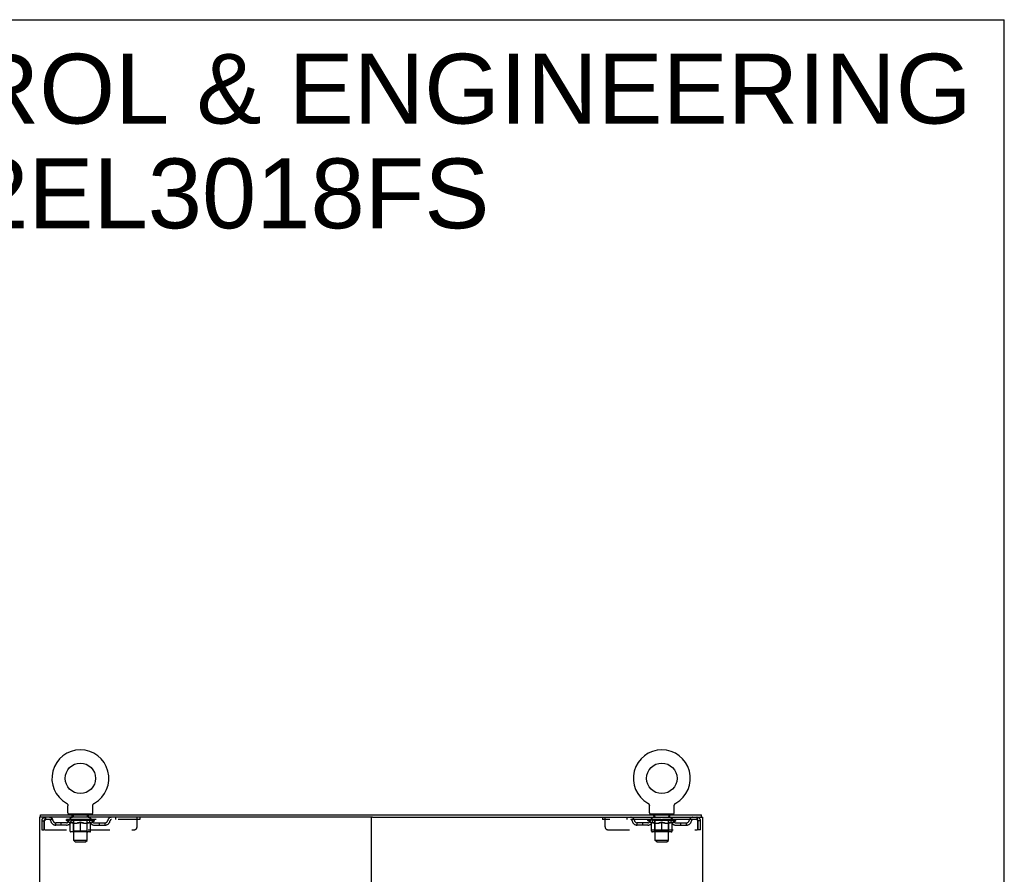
# Model space of a CAD drawing. Header units: inches. Extents: x 0 to 179, y 0 to 116.
# Tile 18 of 18: x 134 to 179, y 77 to 116. Entities that reach past the tile are written whole.
import ezdxf

# ---------------------------------------------------------------- set-up
doc = ezdxf.new("R2010")
doc.units = ezdxf.units.IN
doc.header["$LTSCALE"] = 9.842105
doc.header["$MEASUREMENT"] = 0
doc.linetypes.add('HIDDEN', pattern=[0.2, 0.1, -0.1])
doc.layers.get('0').update_dxf_attribs({"linetype": 'CONTINUOUS'})
doc.layers.add('DEFAULT_2', color=8, linetype='HIDDEN')
doc.layers.add('DIMENSIONS', color=7, linetype='CONTINUOUS')
doc.styles.get("Standard").update_dxf_attribs({"font": 'arial.ttf'})

msp = doc.modelspace()

# ---------------------------------------------------------------- linework, layer by layer
at = {"color": 7, "linetype": 'Continuous'}
for p, q in [((0, 115.789), (178.947, 115.789)), ((178.947, 0), (178.947, 115.789)), ((136.533, 80.349), (136.533, 80.349)), ((136.533, 80.349), (136.537, 80.346)), ((136.535, 80.347), (136.534, 80.348)), ((136.537, 80.346), (136.541, 80.344)), ((136.541, 80.344), (136.546, 80.341)), ((136.545, 80.341), (136.55, 80.338)), ((136.549, 80.338), (136.554, 80.334)), ((136.553, 80.335), (136.557, 80.331)), ((136.557, 80.331), (136.561, 80.328)), ((136.561, 80.328), (136.565, 80.324)), ((136.565, 80.324), (136.568, 80.32)), ((136.568, 80.321), (136.572, 80.317)), ((136.571, 80.317), (136.575, 80.313)), ((136.575, 80.313), (136.578, 80.309)), ((136.578, 80.309), (136.581, 80.305)), ((136.581, 80.305), (136.584, 80.3)), ((136.583, 80.3), (136.586, 80.296)), ((136.586, 80.296), (136.589, 80.291)), ((136.589, 80.292), (136.591, 80.287)), ((136.591, 80.287), (136.593, 80.282)), ((136.593, 80.282), (136.595, 80.278)), ((136.595, 80.278), (136.597, 80.273)), ((136.597, 80.273), (136.599, 80.268)), ((136.598, 80.268), (136.6, 80.263)), ((136.6, 80.263), (136.601, 80.258)), ((136.601, 80.258), (136.602, 80.253)), ((136.602, 80.254), (136.603, 80.248)), ((136.603, 80.249), (136.604, 80.243)), ((136.604, 80.243), (136.605, 80.238)), ((136.605, 80.238), (136.605, 80.233)), ((136.605, 80.233), (136.605, 80.228)), ((136.605, 80.228), (136.605, 80.224)), ((136.605, 79.91), (136.605, 80.224)), ((137.73, 79.91), (137.73, 80.224)), ((137.731, 80.238), (137.732, 80.243)), ((137.731, 80.233), (137.731, 80.238)), ((137.732, 80.243), (137.733, 80.249)), ((137.733, 80.248), (137.734, 80.254)), ((137.734, 80.253), (137.735, 80.258)), ((137.735, 80.258), (137.736, 80.263)), ((137.736, 80.263), (137.737, 80.268)), ((137.737, 80.268), (137.739, 80.273)), ((137.739, 80.273), (137.741, 80.278)), ((137.741, 80.278), (137.743, 80.282)), ((137.743, 80.282), (137.745, 80.287)), ((137.745, 80.287), (137.747, 80.292)), ((137.747, 80.291), (137.75, 80.296)), ((137.75, 80.296), (137.753, 80.3)), ((137.752, 80.3), (137.755, 80.305)), ((137.755, 80.305), (137.758, 80.309)), ((137.758, 80.309), (137.761, 80.313)), ((137.761, 80.313), (137.765, 80.317)), ((137.764, 80.317), (137.768, 80.321)), ((137.768, 80.32), (137.771, 80.324)), ((137.771, 80.324), (137.775, 80.328)), ((137.775, 80.328), (137.779, 80.331)), ((137.779, 80.331), (137.783, 80.335)), ((137.782, 80.334), (137.786, 80.338)), ((137.786, 80.338), (137.791, 80.341)), ((137.79, 80.341), (137.795, 80.344)), ((137.795, 80.344), (137.799, 80.346)), ((137.795, 80.344), (137.796, 80.344)), ((137.799, 80.346), (137.803, 80.349)), ((137.802, 80.348), (137.801, 80.347)), ((137.803, 80.349), (137.803, 80.349)), ((162.825, 80.349), (162.825, 80.349)), ((162.825, 80.349), (162.829, 80.346)), ((162.827, 80.347), (162.826, 80.348)), ((162.829, 80.346), (162.833, 80.344)), ((162.833, 80.344), (162.838, 80.341)), ((162.837, 80.341), (162.842, 80.338)), ((162.841, 80.338), (162.846, 80.334)), ((162.845, 80.335), (162.849, 80.331)), ((162.849, 80.331), (162.853, 80.328)), ((162.853, 80.328), (162.857, 80.324)), ((162.857, 80.324), (162.86, 80.32)), ((162.86, 80.321), (162.864, 80.317)), ((162.863, 80.317), (162.867, 80.313)), ((162.867, 80.313), (162.87, 80.309)), ((162.87, 80.309), (162.873, 80.305)), ((162.873, 80.305), (162.876, 80.3)), ((162.875, 80.3), (162.878, 80.296)), ((162.878, 80.296), (162.881, 80.291)), ((162.881, 80.292), (162.883, 80.287)), ((162.883, 80.287), (162.885, 80.282)), ((162.885, 80.282), (162.887, 80.278)), ((162.887, 80.278), (162.889, 80.273)), ((162.889, 80.273), (162.891, 80.268)), ((162.89, 80.268), (162.892, 80.263)), ((162.892, 80.263), (162.893, 80.258)), ((162.893, 80.258), (162.894, 80.253)), ((162.894, 80.254), (162.895, 80.248)), ((162.895, 80.249), (162.896, 80.243)), ((162.896, 80.243), (162.897, 80.238)), ((162.897, 80.238), (162.897, 80.233)), ((162.897, 80.233), (162.897, 80.228)), ((162.897, 80.228), (162.897, 80.224)), ((162.897, 79.91), (162.897, 80.224)), ((164.022, 79.91), (164.022, 80.224)), ((164.023, 80.238), (164.024, 80.243)), ((164.023, 80.233), (164.023, 80.238)), ((164.024, 80.243), (164.025, 80.249)), ((164.025, 80.248), (164.026, 80.254)), ((164.026, 80.253), (164.027, 80.258)), ((164.027, 80.258), (164.028, 80.263)), ((164.028, 80.263), (164.029, 80.268)), ((164.029, 80.268), (164.031, 80.273)), ((164.031, 80.273), (164.033, 80.278)), ((164.033, 80.278), (164.035, 80.282)), ((164.035, 80.282), (164.037, 80.287)), ((164.039, 80.291), (164.042, 80.296)), ((164.042, 80.296), (164.045, 80.3)), ((164.044, 80.3), (164.047, 80.305)), ((164.047, 80.305), (164.05, 80.309)), ((164.05, 80.309), (164.053, 80.313)), ((164.053, 80.313), (164.057, 80.317)), ((164.056, 80.317), (164.06, 80.321)), ((164.06, 80.32), (164.063, 80.324)), ((164.063, 80.324), (164.067, 80.328)), ((164.067, 80.328), (164.071, 80.331)), ((164.071, 80.331), (164.075, 80.335)), ((164.074, 80.334), (164.078, 80.338)), ((164.078, 80.338), (164.083, 80.341)), ((164.082, 80.341), (164.087, 80.344)), ((164.087, 80.344), (164.091, 80.346)), ((164.087, 80.344), (164.088, 80.344)), ((164.091, 80.346), (164.095, 80.349)), ((164.094, 80.348), (164.093, 80.347)), ((164.095, 80.349), (164.095, 80.349)), ((135.366, 79.707), (135.366, 79.811)), ((136.668, 79.841), (136.668, 79.811)), ((137.668, 79.841), (136.668, 79.841)), ((137.668, 79.841), (137.668, 79.811)), ((150.373, 79.707), (150.255, 79.707)), ((162.96, 79.841), (162.96, 79.811)), ((163.96, 79.841), (162.96, 79.841)), ((163.96, 79.841), (163.96, 79.811)), ((165.262, 79.707), (165.262, 79.811))]:
    msp.add_line(p, q, dxfattribs=at)
at = {"color": 3, "linetype": 'Continuous'}
for p, q in [((135.314, 79.707), (135.314, 7.915)), ((150.255, 79.707), (135.314, 79.707)), ((135.366, 79.811), (165.262, 79.811)), ((150.314, 79.707), (150.314, 7.915)), ((150.373, 79.707), (165.314, 79.707)), ((165.314, 7.915), (165.314, 79.707))]:
    msp.add_line(p, q, dxfattribs=at)
at = {"color": 7, "linetype": 'Continuous'}
for points in [[(137.73, 80.224), (137.731, 80.228), (137.731, 80.233)], [(137.73, 80.224), (137.731, 80.228), (137.731, 80.233)], [(164.022, 80.224), (164.023, 80.228), (164.023, 80.233)], [(164.022, 80.224), (164.023, 80.228), (164.023, 80.233)], [(164.037, 80.287), (164.039, 80.292), (164.042, 80.296)]]:
    msp.add_lwpolyline(points, dxfattribs=at)
for centre in [(137.168, 81.469), (163.46, 81.469)]:
    msp.add_circle(centre, 0.688, dxfattribs=at)
for centre, radius, start, end in [((137.168, 81.469), 1.288, 299.5053, 240.4947), ((163.46, 81.469), 1.288, 299.5053, 240.4947), ((136.674, 79.91), 0.069, 180, 265), ((137.661, 79.91), 0.069, 275, 360), ((162.966, 79.91), 0.069, 180, 265), ((163.953, 79.91), 0.069, 275, 360)]:
    msp.add_arc(centre, radius, start, end, dxfattribs=at)
at = {"layer": 'DEFAULT_2', "color": 8, "linetype": 'HIDDEN'}
for p, q in [((136.533, 80.349), (136.533, 80.349)), ((136.54, 80.344), (136.541, 80.344)), ((162.825, 80.349), (162.825, 80.349)), ((162.832, 80.344), (162.833, 80.344)), ((135.585, 79.707), (135.585, 79.603)), ((136.73, 79.603), (136.73, 79.707)), ((136.765, 79.841), (136.765, 79.811)), ((136.803, 79.751), (136.803, 79.831)), ((136.873, 79.741), (136.813, 79.741)), ((136.868, 78.66), (136.868, 79.731)), ((137.523, 79.741), (137.463, 79.741)), ((137.468, 78.66), (137.468, 79.731)), ((137.533, 79.751), (137.533, 79.831)), ((137.571, 79.841), (137.571, 79.811)), ((137.605, 79.603), (137.605, 79.707)), ((138.755, 79.707), (138.755, 79.603)), ((139.73, 79.269), (139.73, 79.707)), ((139.855, 79.707), (139.855, 79.603)), ((160.772, 79.707), (160.772, 79.603)), ((160.897, 79.269), (160.897, 79.707)), ((161.872, 79.707), (161.872, 79.603)), ((163.022, 79.603), (163.022, 79.707)), ((163.057, 79.841), (163.057, 79.811)), ((163.095, 79.751), (163.095, 79.831)), ((163.165, 79.741), (163.105, 79.741)), ((163.16, 78.66), (163.16, 79.731)), ((163.815, 79.741), (163.755, 79.741)), ((163.76, 78.66), (163.76, 79.731)), ((163.825, 79.751), (163.825, 79.831)), ((163.863, 79.841), (163.863, 79.811)), ((163.897, 79.603), (163.897, 79.707)), ((165.043, 79.707), (165.043, 79.603)), ((135.418, 79.54), (135.418, 79.144)), ((135.418, 79.54), (135.522, 79.54)), ((135.522, 79.54), (135.522, 79.144)), ((135.552, 79.144), (135.552, 79.54)), ((139.855, 79.603), (135.585, 79.603)), ((136.053, 79.352), (136.053, 79.456)), ((136.536, 79.456), (136.053, 79.456)), ((136.536, 79.352), (136.053, 79.352)), ((136.303, 79.352), (136.303, 79.456)), ((136.535, 79.556), (136.535, 79.603)), ((136.694, 79.444), (136.535, 79.556)), ((137.801, 79.556), (136.535, 79.556)), ((136.544, 79.596), (136.544, 79.603)), ((136.553, 79.593), (136.553, 79.596)), ((136.553, 79.593), (137.783, 79.593)), ((136.562, 79.593), (136.562, 79.596)), ((136.563, 79.593), (136.563, 79.596)), ((136.573, 79.596), (136.573, 79.603)), ((136.589, 79.593), (136.589, 79.596)), ((136.591, 79.593), (136.591, 79.596)), ((136.62, 79.596), (136.62, 79.603)), ((136.634, 79.593), (136.634, 79.596)), ((136.637, 79.593), (136.637, 79.596)), ((136.841, 79.596), (136.64, 79.596)), ((136.683, 79.596), (136.683, 79.603)), ((136.684, 79.593), (136.684, 79.596)), ((136.685, 79.593), (136.685, 79.596)), ((136.688, 79.593), (136.688, 79.596)), ((136.694, 79.444), (136.704, 79.444)), ((136.695, 79.593), (136.695, 79.596)), ((136.695, 79.593), (136.695, 79.596)), ((136.699, 79.593), (136.699, 79.596)), ((136.702, 79.593), (136.702, 79.597)), ((136.704, 79.082), (136.704, 79.488)), ((136.706, 79.593), (136.706, 79.596)), ((136.721, 79.593), (136.721, 79.596)), ((136.739, 79.593), (136.739, 79.599)), ((136.739, 79.593), (136.739, 79.596)), ((136.759, 79.593), (136.759, 79.596)), ((136.759, 79.593), (136.759, 79.596)), ((136.761, 79.596), (136.761, 79.603)), ((136.771, 79.593), (136.771, 79.596)), ((136.775, 79.593), (136.775, 79.596)), ((136.784, 79.593), (136.784, 79.596)), ((136.795, 79.593), (136.795, 79.6)), ((136.811, 79.593), (136.811, 79.596)), ((136.814, 79.593), (136.814, 79.596)), ((136.841, 79.593), (136.841, 79.596)), ((136.908, 79.596), (136.846, 79.596)), ((136.847, 79.444), (137.027, 79.444)), ((136.851, 79.596), (136.851, 79.603)), ((136.855, 79.084), (136.855, 79.553)), ((136.858, 79.593), (136.858, 79.596)), ((136.863, 79.593), (136.863, 79.596)), ((136.869, 79.593), (136.869, 79.601)), ((136.873, 79.593), (136.873, 79.596)), ((136.884, 79.593), (136.884, 79.596)), ((136.908, 79.593), (136.908, 79.596)), ((136.983, 79.596), (136.924, 79.596)), ((136.944, 79.593), (136.944, 79.596)), ((136.951, 79.596), (136.951, 79.603)), ((136.955, 79.593), (136.955, 79.596)), ((136.957, 79.593), (136.957, 79.602)), ((136.96, 79.593), (136.96, 79.596)), ((136.968, 79.593), (136.968, 79.596)), ((136.983, 79.593), (136.983, 79.596)), ((137.063, 79.596), (137.009, 79.596)), ((137.022, 79.593), (137.022, 79.596)), ((137.054, 79.596), (137.131, 79.601)), ((137.058, 79.596), (137.058, 79.603)), ((137.059, 79.603), (137.058, 79.603)), ((137.059, 79.596), (137.059, 79.603)), ((137.059, 79.593), (137.059, 79.596)), ((137.062, 79.593), (137.062, 79.596)), ((137.063, 79.593), (137.063, 79.596)), ((137.064, 79.593), (137.064, 79.596)), ((137.099, 79.596), (137.163, 79.596)), ((137.104, 79.593), (137.104, 79.596)), ((137.11, 79.596), (137.11, 79.599)), ((137.131, 79.596), (137.131, 79.601)), ((137.147, 79.593), (137.147, 79.596)), ((137.165, 79.596), (137.165, 79.596)), ((137.165, 79.593), (137.165, 79.596)), ((137.165, 79.593), (137.165, 79.596)), ((137.168, 79.596), (137.168, 79.603)), ((137.168, 79.603), (137.282, 79.596)), ((137.168, 79.044), (137.168, 79.488)), ((137.171, 79.593), (137.171, 79.596)), ((137.171, 79.593), (137.171, 79.596)), ((137.171, 79.596), (137.171, 79.596)), ((137.189, 79.593), (137.189, 79.596)), ((137.189, 79.596), (137.237, 79.596)), ((137.231, 79.593), (137.231, 79.596)), ((137.272, 79.593), (137.272, 79.596)), ((137.272, 79.593), (137.272, 79.596)), ((137.273, 79.596), (137.327, 79.596)), ((137.274, 79.593), (137.274, 79.596)), ((137.277, 79.596), (137.277, 79.603)), ((137.277, 79.603), (137.278, 79.603)), ((137.277, 79.593), (137.277, 79.596)), ((137.278, 79.596), (137.278, 79.603)), ((137.309, 79.444), (137.489, 79.444)), ((137.314, 79.593), (137.314, 79.596)), ((137.353, 79.593), (137.353, 79.596)), ((137.353, 79.596), (137.412, 79.596)), ((137.368, 79.593), (137.368, 79.596)), ((137.376, 79.593), (137.376, 79.596)), ((137.378, 79.593), (137.378, 79.602)), ((137.381, 79.593), (137.381, 79.596)), ((137.385, 79.596), (137.385, 79.603)), ((137.392, 79.593), (137.392, 79.596)), ((137.428, 79.593), (137.428, 79.596)), ((137.428, 79.596), (137.49, 79.596)), ((137.452, 79.593), (137.452, 79.596)), ((137.463, 79.593), (137.463, 79.596)), ((137.467, 79.593), (137.467, 79.601)), ((137.473, 79.593), (137.473, 79.596)), ((137.478, 79.593), (137.478, 79.596)), ((137.481, 79.084), (137.481, 79.553)), ((137.485, 79.596), (137.485, 79.603)), ((137.495, 79.593), (137.495, 79.596)), ((137.495, 79.596), (137.696, 79.596)), ((137.522, 79.593), (137.522, 79.596)), ((137.525, 79.593), (137.525, 79.596)), ((137.541, 79.593), (137.541, 79.6)), ((137.552, 79.593), (137.552, 79.596)), ((137.561, 79.593), (137.561, 79.596)), ((137.565, 79.593), (137.565, 79.596)), ((137.575, 79.596), (137.575, 79.603)), ((137.576, 79.593), (137.576, 79.596)), ((137.577, 79.593), (137.577, 79.596)), ((137.597, 79.593), (137.597, 79.599)), ((137.597, 79.593), (137.597, 79.596)), ((137.615, 79.593), (137.615, 79.596)), ((137.63, 79.593), (137.63, 79.596)), ((137.631, 79.082), (137.631, 79.488)), ((137.631, 79.444), (137.642, 79.444)), ((137.634, 79.593), (137.634, 79.597)), ((137.637, 79.593), (137.637, 79.596)), ((137.641, 79.593), (137.641, 79.596)), ((137.641, 79.593), (137.641, 79.596)), ((137.642, 79.444), (137.801, 79.556)), ((137.648, 79.593), (137.648, 79.596)), ((137.651, 79.593), (137.651, 79.596)), ((137.652, 79.593), (137.652, 79.596)), ((137.653, 79.596), (137.653, 79.603)), ((137.699, 79.593), (137.699, 79.596)), ((137.702, 79.593), (137.702, 79.596)), ((137.716, 79.596), (137.716, 79.603)), ((137.745, 79.593), (137.745, 79.596)), ((137.747, 79.593), (137.747, 79.596)), ((137.763, 79.596), (137.763, 79.603)), ((137.773, 79.593), (137.773, 79.596)), ((137.774, 79.593), (137.774, 79.596)), ((137.783, 79.593), (137.783, 79.596)), ((137.792, 79.596), (137.792, 79.603)), ((137.8, 79.456), (138.283, 79.456)), ((137.8, 79.352), (138.283, 79.352)), ((137.801, 79.556), (137.801, 79.603)), ((138.033, 79.352), (138.033, 79.456)), ((138.283, 79.352), (138.283, 79.456)), ((165.043, 79.603), (160.772, 79.603)), ((162.345, 79.352), (162.345, 79.456)), ((162.828, 79.456), (162.345, 79.456)), ((162.828, 79.352), (162.345, 79.352)), ((162.595, 79.352), (162.595, 79.456)), ((162.827, 79.556), (162.827, 79.603)), ((164.093, 79.556), (162.827, 79.556)), ((162.986, 79.444), (162.827, 79.556)), ((162.836, 79.596), (162.836, 79.603)), ((162.845, 79.593), (162.845, 79.596)), ((162.845, 79.593), (164.075, 79.593)), ((162.854, 79.593), (162.854, 79.596)), ((162.855, 79.593), (162.855, 79.596)), ((162.865, 79.596), (162.865, 79.603)), ((162.881, 79.593), (162.881, 79.596)), ((162.883, 79.593), (162.883, 79.596)), ((162.912, 79.596), (162.912, 79.603)), ((162.926, 79.593), (162.926, 79.596)), ((162.929, 79.593), (162.929, 79.596)), ((163.133, 79.596), (162.932, 79.596)), ((162.975, 79.596), (162.975, 79.603)), ((162.976, 79.593), (162.976, 79.596)), ((162.977, 79.593), (162.977, 79.596)), ((162.98, 79.593), (162.98, 79.596)), ((162.986, 79.444), (162.996, 79.444)), ((162.987, 79.593), (162.987, 79.596)), ((162.987, 79.593), (162.987, 79.596)), ((162.991, 79.593), (162.991, 79.596)), ((162.994, 79.593), (162.994, 79.597)), ((162.996, 79.082), (162.996, 79.488)), ((162.998, 79.593), (162.998, 79.596)), ((163.013, 79.593), (163.013, 79.596)), ((163.031, 79.593), (163.031, 79.599)), ((163.031, 79.593), (163.031, 79.596)), ((163.051, 79.593), (163.051, 79.596)), ((163.051, 79.593), (163.051, 79.596)), ((163.053, 79.596), (163.053, 79.603)), ((163.063, 79.593), (163.063, 79.596)), ((163.067, 79.593), (163.067, 79.596)), ((163.076, 79.593), (163.076, 79.596)), ((163.087, 79.593), (163.087, 79.6)), ((163.103, 79.593), (163.103, 79.596)), ((163.106, 79.593), (163.106, 79.596)), ((163.133, 79.593), (163.133, 79.596)), ((163.2, 79.596), (163.138, 79.596)), ((163.139, 79.444), (163.319, 79.444)), ((163.143, 79.596), (163.143, 79.603)), ((163.147, 79.084), (163.147, 79.553)), ((163.15, 79.593), (163.15, 79.596)), ((163.155, 79.593), (163.155, 79.596)), ((163.161, 79.593), (163.161, 79.601)), ((163.165, 79.593), (163.165, 79.596)), ((163.176, 79.593), (163.176, 79.596)), ((163.2, 79.593), (163.2, 79.596)), ((163.275, 79.596), (163.216, 79.596)), ((163.236, 79.593), (163.236, 79.596)), ((163.243, 79.596), (163.243, 79.603)), ((163.247, 79.593), (163.247, 79.596)), ((163.249, 79.593), (163.249, 79.602)), ((163.252, 79.593), (163.252, 79.596)), ((163.26, 79.593), (163.26, 79.596)), ((163.275, 79.593), (163.275, 79.596)), ((163.355, 79.596), (163.301, 79.596)), ((163.314, 79.593), (163.314, 79.596)), ((163.346, 79.596), (163.423, 79.601)), ((163.35, 79.596), (163.35, 79.603)), ((163.351, 79.603), (163.35, 79.603)), ((163.351, 79.596), (163.351, 79.603)), ((163.351, 79.593), (163.351, 79.596)), ((163.354, 79.593), (163.354, 79.596)), ((163.355, 79.593), (163.355, 79.596)), ((163.356, 79.593), (163.356, 79.596)), ((163.391, 79.596), (163.455, 79.596)), ((163.396, 79.593), (163.396, 79.596)), ((163.402, 79.596), (163.402, 79.599)), ((163.423, 79.596), (163.423, 79.601)), ((163.439, 79.593), (163.439, 79.596)), ((163.457, 79.596), (163.457, 79.596)), ((163.457, 79.593), (163.457, 79.596)), ((163.457, 79.593), (163.457, 79.596)), ((163.46, 79.596), (163.46, 79.603)), ((163.46, 79.603), (163.574, 79.596)), ((163.46, 79.044), (163.46, 79.488)), ((163.463, 79.593), (163.463, 79.596)), ((163.463, 79.593), (163.463, 79.596)), ((163.463, 79.596), (163.463, 79.596)), ((163.481, 79.593), (163.481, 79.596)), ((163.481, 79.596), (163.529, 79.596)), ((163.523, 79.593), (163.523, 79.596)), ((163.564, 79.593), (163.564, 79.596)), ((163.564, 79.593), (163.564, 79.596)), ((163.565, 79.596), (163.619, 79.596)), ((163.566, 79.593), (163.566, 79.596)), ((163.569, 79.596), (163.569, 79.603)), ((163.569, 79.603), (163.57, 79.603)), ((163.569, 79.593), (163.569, 79.596)), ((163.57, 79.596), (163.57, 79.603)), ((163.601, 79.444), (163.781, 79.444)), ((163.606, 79.593), (163.606, 79.596)), ((163.645, 79.593), (163.645, 79.596)), ((163.645, 79.596), (163.704, 79.596)), ((163.66, 79.593), (163.66, 79.596)), ((163.668, 79.593), (163.668, 79.596)), ((163.67, 79.593), (163.67, 79.602)), ((163.673, 79.593), (163.673, 79.596)), ((163.677, 79.596), (163.677, 79.603)), ((163.684, 79.593), (163.684, 79.596)), ((163.72, 79.593), (163.72, 79.596)), ((163.72, 79.596), (163.782, 79.596)), ((163.744, 79.593), (163.744, 79.596)), ((163.755, 79.593), (163.755, 79.596)), ((163.759, 79.593), (163.759, 79.601)), ((163.765, 79.593), (163.765, 79.596)), ((163.77, 79.593), (163.77, 79.596)), ((163.773, 79.084), (163.773, 79.553)), ((163.777, 79.596), (163.777, 79.603)), ((163.787, 79.593), (163.787, 79.596)), ((163.787, 79.596), (163.988, 79.596)), ((163.814, 79.593), (163.814, 79.596)), ((163.817, 79.593), (163.817, 79.596)), ((163.833, 79.593), (163.833, 79.6)), ((163.844, 79.593), (163.844, 79.596)), ((163.853, 79.593), (163.853, 79.596)), ((163.857, 79.593), (163.857, 79.596)), ((163.867, 79.596), (163.867, 79.603)), ((163.868, 79.593), (163.868, 79.596)), ((163.869, 79.593), (163.869, 79.596)), ((163.889, 79.593), (163.889, 79.599)), ((163.889, 79.593), (163.889, 79.596)), ((163.907, 79.593), (163.907, 79.596)), ((163.922, 79.593), (163.922, 79.596)), ((163.923, 79.082), (163.923, 79.488)), ((163.923, 79.444), (163.934, 79.444)), ((163.926, 79.593), (163.926, 79.597)), ((163.929, 79.593), (163.929, 79.596)), ((163.933, 79.593), (163.933, 79.596)), ((163.933, 79.593), (163.933, 79.596)), ((163.934, 79.444), (164.093, 79.556)), ((163.94, 79.593), (163.94, 79.596)), ((163.943, 79.593), (163.943, 79.596)), ((163.944, 79.593), (163.944, 79.596)), ((163.945, 79.596), (163.945, 79.603)), ((163.991, 79.593), (163.991, 79.596)), ((163.994, 79.593), (163.994, 79.596)), ((164.008, 79.596), (164.008, 79.603)), ((164.037, 79.593), (164.037, 79.596)), ((164.039, 79.593), (164.039, 79.596)), ((164.055, 79.596), (164.055, 79.603)), ((164.065, 79.593), (164.065, 79.596)), ((164.066, 79.593), (164.066, 79.596)), ((164.075, 79.593), (164.075, 79.596)), ((164.084, 79.596), (164.084, 79.603)), ((164.092, 79.456), (164.575, 79.456)), ((164.092, 79.352), (164.575, 79.352)), ((164.093, 79.556), (164.093, 79.603)), ((164.325, 79.352), (164.325, 79.456)), ((164.575, 79.352), (164.575, 79.456)), ((165.076, 79.54), (165.076, 79.144)), ((165.106, 79.144), (165.106, 79.54)), ((165.21, 79.54), (165.106, 79.54)), ((165.21, 79.144), (165.21, 79.54)), ((135.418, 79.144), (135.522, 79.144)), ((135.552, 79.144), (139.605, 79.144)), ((137.594, 79.044), (136.742, 79.044)), ((136.855, 79.084), (136.815, 79.044)), ((137.481, 79.084), (136.855, 79.084)), ((137.481, 79.084), (137.521, 79.044)), ((161.022, 79.144), (165.076, 79.144)), ((163.886, 79.044), (163.034, 79.044)), ((163.147, 79.084), (163.107, 79.044)), ((163.773, 79.084), (163.147, 79.084)), ((163.773, 79.084), (163.813, 79.044)), ((165.21, 79.144), (165.106, 79.144)), ((136.937, 78.591), (136.868, 78.66)), ((137.468, 78.66), (136.868, 78.66)), ((136.937, 78.591), (137.399, 78.591)), ((137.399, 78.591), (137.468, 78.66)), ((163.76, 78.66), (163.16, 78.66)), ((163.229, 78.591), (163.16, 78.66)), ((163.229, 78.591), (163.691, 78.591)), ((163.691, 78.591), (163.76, 78.66))]:
    msp.add_line(p, q, dxfattribs=at)
for points in [[(135.585, 79.707), (135.583, 79.706), (135.58, 79.703), (135.578, 79.697), (135.576, 79.69), (135.573, 79.681), (135.571, 79.67), (135.568, 79.658), (135.566, 79.644), (135.564, 79.629), (135.561, 79.612), (135.559, 79.595), (135.557, 79.577), (135.554, 79.558), (135.552, 79.54)], [(165.048, 79.703), (165.045, 79.706), (165.043, 79.707)], [(165.048, 79.703), (165.05, 79.697), (165.052, 79.69), (165.055, 79.681), (165.057, 79.67), (165.059, 79.658), (165.062, 79.644), (165.064, 79.629), (165.067, 79.612), (165.069, 79.595), (165.071, 79.577), (165.074, 79.558), (165.076, 79.54)], [(135.585, 79.603), (135.583, 79.602), (135.58, 79.601), (135.578, 79.599), (135.576, 79.597), (135.573, 79.593), (135.571, 79.589), (135.568, 79.584), (135.566, 79.579), (135.564, 79.573), (135.561, 79.567), (135.559, 79.561), (135.557, 79.554), (135.554, 79.547), (135.552, 79.54)], [(136.854, 79.444), (136.83, 79.449), (136.805, 79.455), (136.78, 79.461), (136.755, 79.469), (136.73, 79.478), (136.704, 79.488)], [(136.704, 79.487), (136.729, 79.477), (136.753, 79.469), (136.777, 79.461), (136.8, 79.455), (136.824, 79.449), (136.847, 79.444)], [(137.168, 79.488), (137.142, 79.478), (137.116, 79.469), (137.091, 79.461), (137.066, 79.455), (137.042, 79.449), (137.017, 79.444)], [(137.027, 79.444), (137.05, 79.449), (137.073, 79.455), (137.097, 79.461), (137.12, 79.469), (137.144, 79.477), (137.168, 79.487)], [(137.319, 79.444), (137.294, 79.449), (137.269, 79.455), (137.244, 79.461), (137.219, 79.469), (137.194, 79.478), (137.168, 79.488)], [(137.168, 79.487), (137.192, 79.477), (137.216, 79.469), (137.24, 79.461), (137.263, 79.455), (137.286, 79.449), (137.309, 79.444)], [(137.631, 79.488), (137.606, 79.478), (137.58, 79.469), (137.555, 79.461), (137.531, 79.455), (137.506, 79.449), (137.482, 79.444)], [(137.489, 79.444), (137.513, 79.449), (137.536, 79.455), (137.56, 79.461), (137.583, 79.469), (137.607, 79.477), (137.631, 79.487)], [(163.146, 79.444), (163.122, 79.449), (163.097, 79.455), (163.072, 79.461), (163.047, 79.469), (163.022, 79.478), (162.996, 79.488)], [(162.996, 79.487), (163.021, 79.477), (163.045, 79.469), (163.069, 79.461), (163.092, 79.455), (163.116, 79.449), (163.139, 79.444)], [(163.46, 79.488), (163.434, 79.478), (163.408, 79.469), (163.383, 79.461), (163.358, 79.455), (163.334, 79.449), (163.309, 79.444)], [(163.319, 79.444), (163.342, 79.449), (163.365, 79.455), (163.389, 79.461), (163.412, 79.469), (163.436, 79.477), (163.46, 79.487)], [(163.611, 79.444), (163.586, 79.449), (163.561, 79.455), (163.536, 79.461), (163.511, 79.469), (163.486, 79.478), (163.46, 79.488)], [(163.46, 79.487), (163.484, 79.477), (163.508, 79.469), (163.532, 79.461), (163.555, 79.455), (163.578, 79.449), (163.601, 79.444)], [(163.923, 79.488), (163.898, 79.478), (163.872, 79.469), (163.847, 79.461), (163.823, 79.455), (163.798, 79.449), (163.774, 79.444)], [(163.781, 79.444), (163.805, 79.449), (163.828, 79.455), (163.852, 79.461), (163.875, 79.469), (163.899, 79.477), (163.923, 79.487)], [(165.055, 79.593), (165.052, 79.597), (165.05, 79.599), (165.048, 79.601), (165.045, 79.602), (165.043, 79.603)], [(165.055, 79.593), (165.057, 79.589), (165.059, 79.584), (165.062, 79.579), (165.064, 79.573), (165.067, 79.567), (165.069, 79.561), (165.071, 79.554), (165.074, 79.547), (165.076, 79.54)]]:
    msp.add_lwpolyline(points, dxfattribs=at)
for centre, radius, start, end in [((135.585, 79.54), 0.167, 90, 180), ((135.764, 79.54), 0.167, 8.0716, 90), ((136.825, 79.54), 0.167, 90, 171.9284), ((136.674, 79.91), 0.069, 265, 270), ((136.793, 79.831), 0.01, 0, 90), ((136.813, 79.751), 0.01, 180, 270), ((136.858, 79.731), 0.01, 0, 90), ((137.478, 79.731), 0.01, 90, 180), ((137.51, 79.54), 0.167, 8.0716, 90), ((137.523, 79.751), 0.01, 270, 360), ((137.543, 79.831), 0.01, 90, 180), ((137.661, 79.91), 0.069, 270, 275), ((138.572, 79.54), 0.167, 90, 171.9284), ((162.056, 79.54), 0.167, 8.0716, 90), ((163.117, 79.54), 0.167, 90, 171.9284), ((162.966, 79.91), 0.069, 265, 270), ((163.085, 79.831), 0.01, 0, 90), ((163.105, 79.751), 0.01, 180, 270), ((163.15, 79.731), 0.01, 0, 90), ((163.77, 79.731), 0.01, 90, 180), ((163.802, 79.54), 0.167, 8.0716, 90), ((163.815, 79.751), 0.01, 270, 360), ((163.835, 79.831), 0.01, 90, 180), ((163.953, 79.91), 0.069, 270, 275), ((164.864, 79.54), 0.167, 90, 171.9284), ((165.043, 79.54), 0.167, 0, 90), ((135.585, 79.54), 0.063, 90, 180), ((135.765, 79.54), 0.0625, 7.9863, 90), ((136.053, 79.581), 0.229, 187.9863, 270), ((136.053, 79.581), 0.125, 188.0716, 270), ((136.536, 79.581), 0.125, 270, 351.9284), ((136.536, 79.581), 0.229, 270, 352.0137), ((136.825, 79.54), 0.0625, 90, 172.0137), ((136.815, 79.553), 0.0398, 0, 90), ((137.521, 79.553), 0.0398, 90, 180), ((137.511, 79.54), 0.0625, 7.9863, 90), ((137.8, 79.581), 0.229, 187.9863, 270), ((137.8, 79.581), 0.125, 188.0716, 270), ((138.283, 79.581), 0.125, 270, 351.9284), ((138.283, 79.581), 0.229, 270, 352.0137), ((138.571, 79.54), 0.0625, 90, 172.0137), ((139.605, 79.269), 0.125, 270, 360), ((161.022, 79.269), 0.125, 180, 270), ((162.057, 79.54), 0.0625, 7.9863, 90), ((162.345, 79.581), 0.229, 187.9863, 270), ((162.345, 79.581), 0.125, 188.0716, 270), ((162.828, 79.581), 0.125, 270, 351.9284), ((162.828, 79.581), 0.229, 270, 352.0137), ((163.117, 79.54), 0.0625, 90, 172.0137), ((163.107, 79.553), 0.0398, 0, 90), ((163.813, 79.553), 0.0398, 90, 180), ((163.803, 79.54), 0.0625, 7.9863, 90), ((164.092, 79.581), 0.229, 187.9863, 270), ((164.092, 79.581), 0.125, 188.0716, 270), ((164.575, 79.581), 0.125, 270, 351.9284), ((164.575, 79.581), 0.229, 270, 352.0137), ((164.863, 79.54), 0.0625, 90, 172.0137), ((165.043, 79.54), 0.063, 0, 90), ((136.742, 79.082), 0.0371, 180, 270), ((137.594, 79.082), 0.0371, 270, 360), ((163.034, 79.082), 0.0371, 180, 270), ((163.886, 79.082), 0.0371, 270, 360)]:
    msp.add_arc(centre, radius, start, end, dxfattribs=at)
for centre, major_axis, ratio, start_param, end_param in [((137.168, 79.603), (0.633, 0.007), 0.05963, 2.96643, 3.140963), ((136.515, 79.591), (0.198, 0), 0.060556, 0.430652, 1.470503), ((137.168, 79.603), (0.633, 0), 0.060556, -3.141593, -2.96706), ((136.515, 79.584), (0.198, 0.002), 0.05963, 1.376596, 1.469874), ((137.168, 79.603), (0.633, 0.013), 0.05688, 2.791345, 2.965878), ((136.491, 79.591), (0.198, 0.002), 0.05963, 0.25549, 1.295341), ((136.559, 79.591), (0.198, -0.002), 0.05963, 0.605815, 1.645666), ((137.168, 79.603), (0.633, -0.007), 0.05963, -2.96643, -2.791898), ((136.559, 79.584), (0.198, 0), 0.060556, 1.551758, 1.645036), ((136.491, 79.584), (0.198, 0.004), 0.05688, 1.20151, 1.294789), ((136.56, 79.586), (0.164, 0.002), 0.05963, 1.065228, 1.614276), ((136.541, 79.586), (0.164, 0.003), 0.05688, 0.890143, 1.43919), ((136.598, 79.586), (0.164, 0), 0.060556, 1.240391, 1.789438), ((137.168, 79.603), (0.633, 0.019), 0.052395, 2.616403, 2.790936), ((136.487, 79.591), (0.198, 0.004), 0.05688, 0.080405, 1.120256), ((136.622, 79.591), (0.198, -0.004), 0.05688, 0.7809, 1.820751), ((137.168, 79.603), (0.633, -0.013), 0.05688, -2.791345, -2.616812), ((136.622, 79.584), (0.198, -0.002), 0.05963, 1.72692, 1.820198), ((136.487, 79.584), (0.198, 0.006), 0.052395, 1.026568, 1.119847), ((136.54, 79.586), (0.164, 0.005), 0.052395, 0.715201, 1.264248), ((136.654, 79.586), (0.164, -0.002), 0.05963, 1.415553, 1.9646), ((137.168, 79.603), (0.633, 0.025), 0.046319, 2.441654, 2.616187), ((136.701, 79.591), (0.198, -0.006), 0.052395, 0.955842, 1.995693), ((137.168, 79.603), (0.633, -0.019), 0.052395, -2.616403, -2.44187), ((136.504, 79.591), (0.198, 0.006), 0.052395, -0.094537, 0.945314), ((136.701, 79.584), (0.198, -0.004), 0.05688, 1.902006, 1.995284), ((136.504, 79.584), (0.198, 0.008), 0.046319, 0.851819, 0.945098), ((136.558, 79.586), (0.164, 0.006), 0.046319, 0.540452, 1.089499), ((136.725, 79.586), (0.164, -0.003), 0.05688, 1.590638, 2.139686), ((137.168, 79.603), (0.633, 0.029), 0.038841, 2.267123, 2.441656), ((136.794, 79.591), (0.198, -0.008), 0.046319, 1.130591, 2.170442), ((136.541, 79.591), (0.198, 0.008), 0.046319, -0.269286, 0.770565), ((137.168, 79.603), (0.633, -0.025), 0.046319, -2.441654, -2.267121), ((136.794, 79.584), (0.198, -0.006), 0.052395, 2.076947, 2.170226), ((136.541, 79.584), (0.198, 0.009), 0.038841, 0.677289, 0.770567), ((136.595, 79.586), (0.164, 0.008), 0.038841, 0.365921, 0.914969), ((136.81, 79.586), (0.164, -0.005), 0.052395, 1.76558, 2.314627), ((137.168, 79.603), (0.633, 0.033), 0.030195, 2.09281, 2.267343), ((136.899, 79.591), (0.198, -0.009), 0.038841, 1.305122, 2.344973), ((136.597, 79.591), (0.198, 0.009), 0.038841, -0.443817, 0.596034), ((137.168, 79.603), (0.633, -0.029), 0.038841, -2.267123, -2.092591), ((136.899, 79.584), (0.198, -0.008), 0.046319, 2.251696, 2.344975), ((136.597, 79.584), (0.198, 0.01), 0.030195, 0.502975, 0.596254), ((136.65, 79.586), (0.164, 0.009), 0.030195, 0.191608, 0.740655), ((136.905, 79.586), (0.164, -0.006), 0.046319, 1.940329, 2.489376), ((136.671, 79.591), (0.198, 0.01), 0.030195, -0.61813, 0.421721), ((137.168, 79.603), (0.633, 0.036), 0.020645, 1.918687, 2.09322), ((137.012, 79.591), (0.198, -0.01), 0.030195, 1.479435, 2.519286), ((137.168, 79.603), (0.633, -0.033), 0.030195, -2.09281, -1.918277), ((137.012, 79.584), (0.198, -0.009), 0.038841, 2.426227, 2.519505), ((136.671, 79.584), (0.198, 0.011), 0.020645, 0.328852, 0.422131), ((136.72, 79.586), (0.164, 0.009), 0.020645, 0.017485, 0.566532), ((137.009, 79.586), (0.164, -0.008), 0.038841, 2.11486, 2.663907), ((136.759, 79.591), (0.198, 0.011), 0.020645, -0.792253, 0.247598), ((137.168, 79.603), (0.633, 0.038), 0.010478, 1.744704, 1.919237), ((137.13, 79.591), (0.198, -0.011), 0.020645, 1.653558, 2.693409), ((137.168, 79.603), (0.633, -0.036), 0.020645, -1.918687, -1.744154), ((137.13, 79.584), (0.198, -0.01), 0.030195, 2.60054, 2.693819), ((136.759, 79.584), (0.198, 0.012), 0.010478, 0.154869, 0.248148), ((136.803, 79.586), (0.164, 0.01), 0.010478, 6.126688, 6.675735), ((137.117, 79.586), (0.164, -0.009), 0.030195, 2.289173, 2.83822), ((136.86, 79.591), (0.198, 0.012), 0.010478, -0.966236, -0.000846), ((137.249, 79.591), (0.198, -0.012), 0.010478, 1.827541, 2.867392), ((137.168, 79.603), (0.633, -0.038), 0.010478, -1.744704, -1.570171), ((137.249, 79.584), (0.198, -0.011), 0.020645, 2.774664, 2.867942), ((137.227, 79.586), (0.164, -0.009), 0.020645, 2.463296, 3.012344), ((137.087, 79.591), (0.198, 0.012), 0.010478, 0.274201, 1.314052), ((137.001, 79.586), (0.164, 0.01), 0.010478, -0.000298, 0.504314), ((136.971, 79.584), (0.198, 0.012), 0.010478, 0.192946, 0.399283), ((137.168, 79.603), (0.633, 0.038), 0.010478, -1.578586, -1.396888), ((137.365, 79.584), (0.198, -0.012), 0.010478, 2.948646, 3.041925), ((137.335, 79.586), (0.164, -0.01), 0.010478, 2.637279, 3.142076), ((137.206, 79.591), (0.198, 0.011), 0.020645, 0.448184, 1.488034), ((137.109, 79.586), (0.164, 0.009), 0.020645, 0.129249, 0.678296), ((137.087, 79.584), (0.198, 0.011), 0.020645, 0.273651, 0.366929), ((137.476, 79.591), (0.198, -0.012), 0.010478, -3.140747, -2.175357), ((137.168, 79.603), (0.633, 0.036), 0.020645, -1.397439, -1.222906), ((137.168, 79.603), (0.633, -0.038), 0.010478, 1.222355, 1.396888), ((137.324, 79.591), (0.198, 0.01), 0.030195, 0.622307, 1.662158), ((137.219, 79.586), (0.164, 0.009), 0.030195, 0.303372, 0.852419), ((137.533, 79.586), (0.164, -0.01), 0.010478, 2.749043, 3.29809), ((137.577, 79.591), (0.198, -0.011), 0.020645, 2.893995, 3.933846), ((137.206, 79.584), (0.198, 0.01), 0.030195, 0.447774, 0.541052), ((137.577, 79.584), (0.198, -0.012), 0.010478, 2.893445, 2.986723), ((137.437, 79.591), (0.198, 0.009), 0.038841, 0.79662, 1.836471), ((137.168, 79.603), (0.633, 0.033), 0.030195, -1.223315, -1.048783), ((137.168, 79.603), (0.633, -0.036), 0.020645, 1.048373, 1.222906), ((137.327, 79.586), (0.164, 0.008), 0.038841, 0.477686, 1.026733), ((137.616, 79.586), (0.164, -0.009), 0.020645, 2.57506, 3.124108), ((137.665, 79.591), (0.198, -0.01), 0.030195, 2.719872, 3.759723), ((137.542, 79.591), (0.198, 0.008), 0.046319, 0.971151, 2.011002), ((137.324, 79.584), (0.198, 0.009), 0.038841, 0.622087, 0.715366), ((137.665, 79.584), (0.198, -0.011), 0.020645, 2.719462, 2.812741), ((137.168, 79.603), (0.633, 0.029), 0.038841, -1.049002, -0.874469), ((137.168, 79.603), (0.633, -0.033), 0.030195, 0.87425, 1.048783), ((137.431, 79.586), (0.164, 0.006), 0.046319, 0.652216, 1.201263), ((137.635, 79.591), (0.198, 0.006), 0.052395, 1.1459, 2.185751), ((137.686, 79.586), (0.164, -0.009), 0.030195, 2.400937, 2.949985), ((137.739, 79.591), (0.198, -0.009), 0.038841, 2.545558, 3.585409), ((137.526, 79.586), (0.164, 0.005), 0.052395, 0.826965, 1.376012), ((137.437, 79.584), (0.198, 0.008), 0.046319, 0.796618, 0.889896), ((137.739, 79.584), (0.198, -0.01), 0.030195, 2.545339, 2.638617), ((137.714, 79.591), (0.198, 0.004), 0.05688, 1.320842, 2.360692), ((137.168, 79.603), (0.633, 0.025), 0.046319, -0.874471, -0.699939), ((137.168, 79.603), (0.633, -0.029), 0.038841, 0.699936, 0.874469), ((137.795, 79.591), (0.198, -0.008), 0.046319, 2.371028, 3.410879), ((137.741, 79.586), (0.164, -0.008), 0.038841, 2.226624, 2.775671), ((137.777, 79.591), (0.198, 0.002), 0.05963, 1.495927, 2.535778), ((137.611, 79.586), (0.164, 0.003), 0.05688, 1.001907, 1.550954), ((137.832, 79.591), (0.198, -0.006), 0.052395, 2.196279, 3.23613), ((137.778, 79.586), (0.164, -0.006), 0.046319, 2.052093, 2.601141), ((137.542, 79.584), (0.198, 0.006), 0.052395, 0.971367, 1.064645), ((137.821, 79.591), (0.198, 0), 0.060556, 1.671089, 2.71094), ((137.795, 79.584), (0.198, -0.009), 0.038841, 2.371026, 2.464304), ((137.849, 79.591), (0.198, -0.004), 0.05688, 2.021337, 3.061188), ((137.168, 79.603), (0.633, 0.019), 0.052395, -0.699723, -0.52519), ((137.168, 79.603), (0.633, -0.025), 0.046319, 0.525406, 0.699939), ((137.845, 79.591), (0.198, -0.002), 0.05963, 1.846251, 2.886102), ((137.682, 79.586), (0.164, 0.002), 0.05963, 1.176993, 1.72604), ((137.796, 79.586), (0.164, -0.005), 0.052395, 1.877344, 2.426392), ((137.738, 79.586), (0.164, 0), 0.060556, 1.352155, 1.901202), ((137.795, 79.586), (0.164, -0.003), 0.05688, 1.702402, 2.25145), ((137.776, 79.586), (0.164, -0.002), 0.05963, 1.527317, 2.076364), ((137.635, 79.584), (0.198, 0.004), 0.05688, 1.146309, 1.239587), ((137.832, 79.584), (0.198, -0.008), 0.046319, 2.196495, 2.289773), ((137.168, 79.603), (0.633, 0.013), 0.05688, -0.524781, -0.350248), ((137.168, 79.603), (0.633, -0.019), 0.052395, 0.350657, 0.52519), ((137.714, 79.584), (0.198, 0.002), 0.05963, 1.321394, 1.414673), ((137.849, 79.584), (0.198, -0.006), 0.052395, 2.021746, 2.115024), ((137.168, 79.603), (0.633, 0.007), 0.05963, -0.349695, -0.175162), ((137.168, 79.603), (0.633, -0.013), 0.05688, 0.175715, 0.350248), ((137.777, 79.584), (0.198, 0), 0.060556, 1.496556, 1.589835), ((137.845, 79.584), (0.198, -0.004), 0.05688, 1.846804, 1.940083), ((137.821, 79.584), (0.198, -0.002), 0.05963, 1.671719, 1.764997), ((137.168, 79.603), (0.633, 0), 0.060556, -0.174533, 0), ((137.168, 79.603), (0.633, -0.007), 0.05963, 0.000629, 0.175162), ((163.46, 79.603), (0.633, 0.007), 0.05963, 2.96643, 3.140963), ((162.807, 79.591), (0.198, 0), 0.060556, 0.430652, 1.470503), ((163.46, 79.603), (0.633, 0), 0.060556, 3.141593, 3.316126), ((162.807, 79.584), (0.198, 0.002), 0.05963, 1.376596, 1.469874), ((163.46, 79.603), (0.633, 0.013), 0.05688, 2.791345, 2.965878), ((162.783, 79.591), (0.198, 0.002), 0.05963, 0.25549, 1.295341), ((162.851, 79.591), (0.198, -0.002), 0.05963, 0.605815, 1.645666), ((163.46, 79.603), (0.633, -0.007), 0.05963, -2.96643, -2.791898), ((162.851, 79.584), (0.198, 0), 0.060556, 1.551758, 1.645036), ((162.783, 79.584), (0.198, 0.004), 0.05688, 1.20151, 1.294789), ((162.852, 79.586), (0.164, 0.002), 0.05963, 1.065228, 1.614276), ((162.833, 79.586), (0.164, 0.003), 0.05688, 0.890143, 1.43919), ((162.89, 79.586), (0.164, 0), 0.060556, 1.240391, 1.789438), ((163.46, 79.603), (0.633, 0.019), 0.052395, 2.616403, 2.790936), ((162.779, 79.591), (0.198, 0.004), 0.05688, 0.080405, 1.120256), ((162.914, 79.591), (0.198, -0.004), 0.05688, 0.7809, 1.820751), ((163.46, 79.603), (0.633, -0.013), 0.05688, -2.791345, -2.616812), ((162.914, 79.584), (0.198, -0.002), 0.05963, 1.72692, 1.820198), ((162.779, 79.584), (0.198, 0.006), 0.052395, 1.026568, 1.119847), ((162.832, 79.586), (0.164, 0.005), 0.052395, 0.715201, 1.264248), ((162.946, 79.586), (0.164, -0.002), 0.05963, 1.415553, 1.9646), ((163.46, 79.603), (0.633, 0.025), 0.046319, 2.441654, 2.616187), ((162.993, 79.591), (0.198, -0.006), 0.052395, 0.955842, 1.995693), ((163.46, 79.603), (0.633, -0.019), 0.052395, -2.616403, -2.44187), ((162.796, 79.591), (0.198, 0.006), 0.052395, -0.094537, 0.945314), ((162.993, 79.584), (0.198, -0.004), 0.05688, 1.902006, 1.995284), ((162.796, 79.584), (0.198, 0.008), 0.046319, 0.851819, 0.945098), ((162.85, 79.586), (0.164, 0.006), 0.046319, 0.540452, 1.089499), ((163.017, 79.586), (0.164, -0.003), 0.05688, 1.590638, 2.139686), ((163.46, 79.603), (0.633, 0.029), 0.038841, 2.267123, 2.441656), ((163.086, 79.591), (0.198, -0.008), 0.046319, 1.130591, 2.170442), ((162.833, 79.591), (0.198, 0.008), 0.046319, -0.269286, 0.770565), ((163.46, 79.603), (0.633, -0.025), 0.046319, -2.441654, -2.267121), ((163.086, 79.584), (0.198, -0.006), 0.052395, 2.076947, 2.170226), ((162.833, 79.584), (0.198, 0.009), 0.038841, 0.677289, 0.770567), ((162.887, 79.586), (0.164, 0.008), 0.038841, 0.365921, 0.914969), ((163.102, 79.586), (0.164, -0.005), 0.052395, 1.76558, 2.314627), ((163.46, 79.603), (0.633, 0.033), 0.030195, 2.09281, 2.267343), ((163.191, 79.591), (0.198, -0.009), 0.038841, 1.305122, 2.344973), ((162.889, 79.591), (0.198, 0.009), 0.038841, -0.443817, 0.596034), ((163.46, 79.603), (0.633, -0.029), 0.038841, -2.267123, -2.092591), ((163.191, 79.584), (0.198, -0.008), 0.046319, 2.251696, 2.344975), ((162.889, 79.584), (0.198, 0.01), 0.030195, 0.502975, 0.596254), ((162.942, 79.586), (0.164, 0.009), 0.030195, 0.191608, 0.740655), ((163.197, 79.586), (0.164, -0.006), 0.046319, 1.940329, 2.489376), ((162.963, 79.591), (0.198, 0.01), 0.030195, -0.61813, 0.421721), ((163.46, 79.603), (0.633, 0.036), 0.020645, 1.918687, 2.09322), ((163.304, 79.591), (0.198, -0.01), 0.030195, 1.479435, 2.519286), ((163.46, 79.603), (0.633, -0.033), 0.030195, -2.09281, -1.918277), ((163.304, 79.584), (0.198, -0.009), 0.038841, 2.426227, 2.519505), ((162.963, 79.584), (0.198, 0.011), 0.020645, 0.328852, 0.422131), ((163.012, 79.586), (0.164, 0.009), 0.020645, 0.017485, 0.566532), ((163.301, 79.586), (0.164, -0.008), 0.038841, 2.11486, 2.663907), ((163.051, 79.591), (0.198, 0.011), 0.020645, -0.792253, 0.247598), ((163.46, 79.603), (0.633, 0.038), 0.010478, 1.744704, 1.919237), ((163.422, 79.591), (0.198, -0.011), 0.020645, 1.653558, 2.693409), ((163.46, 79.603), (0.633, -0.036), 0.020645, -1.918687, -1.744154), ((163.422, 79.584), (0.198, -0.01), 0.030195, 2.60054, 2.693819), ((163.051, 79.584), (0.198, 0.012), 0.010478, 0.154869, 0.248148), ((163.095, 79.586), (0.164, 0.01), 0.010478, 6.126688, 6.675735), ((163.409, 79.586), (0.164, -0.009), 0.030195, 2.289173, 2.83822), ((163.152, 79.591), (0.198, 0.012), 0.010478, -0.966236, -0.000846), ((163.541, 79.591), (0.198, -0.012), 0.010478, 1.827541, 2.867392), ((163.46, 79.603), (0.633, -0.038), 0.010478, -1.744704, -1.570171), ((163.541, 79.584), (0.198, -0.011), 0.020645, 2.774664, 2.867942), ((163.519, 79.586), (0.164, -0.009), 0.020645, 2.463296, 3.012344), ((163.379, 79.591), (0.198, 0.012), 0.010478, 0.274201, 1.314052), ((163.293, 79.586), (0.164, 0.01), 0.010478, -0.000298, 0.504314), ((163.263, 79.584), (0.198, 0.012), 0.010478, 0.192946, 0.399283), ((163.46, 79.603), (0.633, 0.038), 0.010478, -1.578586, -1.396888), ((163.657, 79.584), (0.198, -0.012), 0.010478, 2.948646, 3.041925), ((163.627, 79.586), (0.164, -0.01), 0.010478, 2.637279, 3.142076), ((163.498, 79.591), (0.198, 0.011), 0.020645, 0.448184, 1.488034), ((163.401, 79.586), (0.164, 0.009), 0.020645, 0.129249, 0.678296), ((163.379, 79.584), (0.198, 0.011), 0.020645, 0.273651, 0.366929), ((163.768, 79.591), (0.198, -0.012), 0.010478, -3.140747, -2.175357), ((163.46, 79.603), (0.633, 0.036), 0.020645, -1.397439, -1.222906), ((163.46, 79.603), (0.633, -0.038), 0.010478, 1.222355, 1.396888), ((163.616, 79.591), (0.198, 0.01), 0.030195, 0.622307, 1.662158), ((163.511, 79.586), (0.164, 0.009), 0.030195, 0.303372, 0.852419), ((163.825, 79.586), (0.164, -0.01), 0.010478, 2.749043, 3.29809), ((163.869, 79.591), (0.198, -0.011), 0.020645, 2.893995, 3.933846), ((163.498, 79.584), (0.198, 0.01), 0.030195, 0.447774, 0.541052), ((163.869, 79.584), (0.198, -0.012), 0.010478, 2.893445, 2.986723), ((163.729, 79.591), (0.198, 0.009), 0.038841, 0.79662, 1.836471), ((163.46, 79.603), (0.633, 0.033), 0.030195, -1.223315, -1.048783), ((163.46, 79.603), (0.633, -0.036), 0.020645, 1.048373, 1.222906), ((163.619, 79.586), (0.164, 0.008), 0.038841, 0.477686, 1.026733), ((163.908, 79.586), (0.164, -0.009), 0.020645, 2.57506, 3.124108), ((163.957, 79.591), (0.198, -0.01), 0.030195, 2.719872, 3.759723), ((163.834, 79.591), (0.198, 0.008), 0.046319, 0.971151, 2.011002), ((163.616, 79.584), (0.198, 0.009), 0.038841, 0.622087, 0.715366), ((163.957, 79.584), (0.198, -0.011), 0.020645, 2.719462, 2.812741), ((163.46, 79.603), (0.633, 0.029), 0.038841, -1.049002, -0.874469), ((163.46, 79.603), (0.633, -0.033), 0.030195, 0.87425, 1.048783), ((163.723, 79.586), (0.164, 0.006), 0.046319, 0.652216, 1.201263), ((163.927, 79.591), (0.198, 0.006), 0.052395, 1.1459, 2.185751), ((163.978, 79.586), (0.164, -0.009), 0.030195, 2.400937, 2.949985), ((164.031, 79.591), (0.198, -0.009), 0.038841, 2.545558, 3.585409), ((163.818, 79.586), (0.164, 0.005), 0.052395, 0.826965, 1.376012), ((163.729, 79.584), (0.198, 0.008), 0.046319, 0.796618, 0.889896), ((164.031, 79.584), (0.198, -0.01), 0.030195, 2.545339, 2.638617), ((164.006, 79.591), (0.198, 0.004), 0.05688, 1.320842, 2.360692), ((163.46, 79.603), (0.633, 0.025), 0.046319, -0.874471, -0.699939), ((163.46, 79.603), (0.633, -0.029), 0.038841, 0.699936, 0.874469), ((164.087, 79.591), (0.198, -0.008), 0.046319, 2.371028, 3.410879), ((164.033, 79.586), (0.164, -0.008), 0.038841, 2.226624, 2.775671), ((164.069, 79.591), (0.198, 0.002), 0.05963, 1.495927, 2.535778), ((163.903, 79.586), (0.164, 0.003), 0.05688, 1.001907, 1.550954), ((164.124, 79.591), (0.198, -0.006), 0.052395, 2.196279, 3.23613), ((164.07, 79.586), (0.164, -0.006), 0.046319, 2.052093, 2.601141), ((163.834, 79.584), (0.198, 0.006), 0.052395, 0.971367, 1.064645), ((164.113, 79.591), (0.198, 0), 0.060556, 1.671089, 2.71094), ((164.087, 79.584), (0.198, -0.009), 0.038841, 2.371026, 2.464304), ((164.141, 79.591), (0.198, -0.004), 0.05688, 2.021337, 3.061188), ((163.46, 79.603), (0.633, 0.019), 0.052395, -0.699723, -0.52519), ((163.46, 79.603), (0.633, -0.025), 0.046319, 0.525406, 0.699939), ((164.137, 79.591), (0.198, -0.002), 0.05963, 1.846251, 2.886102), ((163.974, 79.586), (0.164, 0.002), 0.05963, 1.176993, 1.72604), ((164.088, 79.586), (0.164, -0.005), 0.052395, 1.877344, 2.426392), ((164.03, 79.586), (0.164, 0), 0.060556, 1.352155, 1.901202), ((164.087, 79.586), (0.164, -0.003), 0.05688, 1.702402, 2.25145), ((164.068, 79.586), (0.164, -0.002), 0.05963, 1.527317, 2.076364), ((163.927, 79.584), (0.198, 0.004), 0.05688, 1.146309, 1.239587), ((164.124, 79.584), (0.198, -0.008), 0.046319, 2.196495, 2.289773), ((163.46, 79.603), (0.633, 0.013), 0.05688, -0.524781, -0.350248), ((163.46, 79.603), (0.633, -0.019), 0.052395, 0.350657, 0.52519), ((164.006, 79.584), (0.198, 0.002), 0.05963, 1.321394, 1.414673), ((164.141, 79.584), (0.198, -0.006), 0.052395, 2.021746, 2.115024), ((163.46, 79.603), (0.633, 0.007), 0.05963, -0.349695, -0.175162), ((163.46, 79.603), (0.633, -0.013), 0.05688, 0.175715, 0.350248), ((164.069, 79.584), (0.198, 0), 0.060556, 1.496556, 1.589835), ((164.137, 79.584), (0.198, -0.004), 0.05688, 1.846804, 1.940083), ((164.113, 79.584), (0.198, -0.002), 0.05963, 1.671719, 1.764997), ((163.46, 79.603), (0.633, 0), 0.060556, -0.174533, 0), ((163.46, 79.603), (0.633, -0.007), 0.05963, 0.000629, 0.175162)]:
    msp.add_ellipse(centre, major_axis=major_axis, ratio=ratio, start_param=start_param, end_param=end_param, dxfattribs=at)

# ---------------------------------------------------------------- texts
at = {"layer": 'DIMENSIONS', "color": 2, "linetype": 'Continuous', "insert": (137.519, 114.248), "char_height": 3.15789, "width": 79.75739, "attachment_point": 2, "line_spacing_factor": 0.9}
msp.add_mtext('SAGINAW CONTROL & ENGINEERING\\PSCE-72EL3018FS', dxfattribs=at)

doc.saveas('drawing.dxf')
